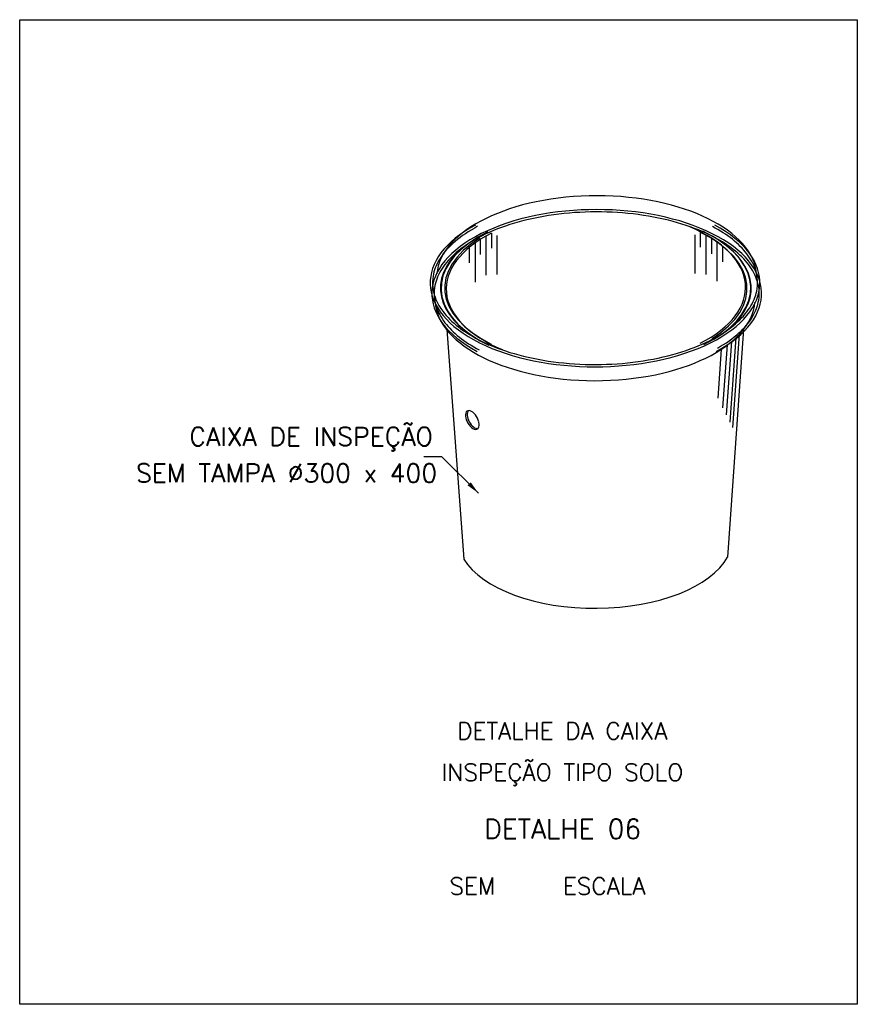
# Model space of a CAD drawing. Header units: metres. Extents: x 2092 to 2374, y -368 to -200.
# Tile 12 of 20: x 2241 to 2282, y -315 to -267. Entities that reach past the tile are written whole.
import ezdxf
from ezdxf.enums import TextEntityAlignment as Align

# ---------------------------------------------------------------- set-up
doc = ezdxf.new("R2010")
doc.units = ezdxf.units.M
doc.header["$LTSCALE"] = 0.3
doc.layers.get('0').update_dxf_attribs({"color": 251})
doc.styles.add('100CL', font='romans.shx', dxfattribs={"height": 2.5})
doc.styles.add('140CL', font='romans.shx', dxfattribs={"height": 21})
doc.styles.add('80CL', font='romans.shx', dxfattribs={"height": 12})

msp = doc.modelspace()

# ---------------------------------------------------------------- linework, layer by layer
at = {"color": 0, "linetype": 'ByBlock'}
for p, q in [((2263.94, -277.155), (2263.94, -279.052)), ((2264.213, -276.998), (2264.213, -277.727)), ((2264.477, -277.117), (2264.477, -279.013)), ((2274.132, -277.077), (2274.132, -278.973)), ((2274.396, -276.958), (2274.396, -277.687)), ((2274.669, -277.115), (2274.669, -279.012)), ((2274.947, -277.277), (2274.947, -278.006)), ((2263.127, -277.711), (2263.127, -278.44)), ((2263.406, -277.492), (2263.406, -279.389)), ((2263.662, -277.317), (2263.662, -278.046)), ((2275.203, -277.452), (2275.203, -279.348)), ((2275.481, -277.67), (2275.481, -278.4)), ((2262.023, -281.702), (2262.859, -292.911)), ((2276.505, -281.687), (2275.729, -292.806)), ((2276.139, -282.095), (2275.842, -286.223)), ((2276.297, -281.939), (2275.971, -286.481)), ((2275.708, -282.456), (2275.488, -285.516)), ((2275.922, -282.286), (2275.665, -285.869)), ((2275.426, -282.652), (2275.254, -285.047)), ((2261.793, -287.911), (2260.902, -287.911)), ((2263.572, -289.689), (2261.793, -287.911))]:
    msp.add_line(p, q, dxfattribs=at)
at = {"color": 1}
msp.add_lwpolyline([(2241.182, -266.578), (2282.063, -266.578), (2282.063, -314.636), (2241.182, -314.636)], close=True, dxfattribs=at)
at = {"color": 0, "linetype": 'ByBlock'}
msp.add_arc((2264.55, -278.463), 2.073, 119.6507, 124.8101, dxfattribs=at)
for centre, major_axis, ratio, start_param, end_param in [((2269.345, -279.15), (7.811, 0), 0.509483, 0.03567, 3.100652), ((2269.345, -279.946), (8.046, 0), 0.509483, 5.524189, 10.183178), ((2269.263, -279.422), (-8.046, 0), 0.509483, 5.524189, 10.183178), ((2269.038, -279.65), (7.57, 0), 0.509483, 5.499731, 7.159603), ((2269.317, -279.69), (-7.57, 0), 0.509483, 5.48583, 6.942287), ((2269.495, -279.666), (7.57, 0), 0.507551, 2.455775, 3.936732), ((2269.57, -279.718), (-7.57, 0), 0.509483, 5.499731, 7.159603), ((2269.113, -279.702), (-7.57, 0), 0.507551, 2.455775, 3.936732), ((2269.317, -279.69), (-7.57, 0), 0.507551, 2.704591, 3.953962), ((2269.291, -279.678), (7.57, 0), 0.509483, 5.48583, 6.942287), ((2269.291, -279.678), (7.57, 0), 0.507551, 2.704591, 3.953962), ((2269.263, -280.218), (-7.811, 0), 0.509483, 0.03567, 3.100652), ((2263.274, -286.114), (0.243, -0.441), 0.525791, 1.072041, 7.327861), ((2263.359, -286.076), (0.243, -0.441), 0.532389, 3.317253, 6.087589), ((2269.263, -291.89), (-6.71, 0), 0.509483, 0.303269, 2.870465)]:
    msp.add_ellipse(centre, major_axis=major_axis, ratio=ratio, start_param=start_param, end_param=end_param, dxfattribs=at)
for points in [[(2275.242, -282.606), (2275.645, -282.38), (2276.328, -281.897), (2277, -281.095), (2277.335, -280.203), (2277.248, -279.306), (2276.743, -278.434), (2275.918, -277.664), (2274.706, -276.961), (2273.081, -276.382), (2271.143, -276.016), (2269.045, -275.916), (2266.968, -276.095), (2265.092, -276.533), (2263.562, -277.168), (2262.453, -277.914), (2261.739, -278.717), (2261.367, -279.607), (2261.417, -280.503), (2261.874, -281.359), (2262.596, -282.083), (2263.247, -282.503), (2263.611, -282.695)], [(2263.366, -276.762), (2262.963, -276.988), (2262.28, -277.471), (2261.608, -278.274), (2261.273, -279.165), (2261.36, -280.062), (2261.866, -280.934), (2262.69, -281.704), (2263.902, -282.407), (2265.527, -282.986), (2267.466, -283.352), (2269.563, -283.453), (2271.64, -283.273), (2273.516, -282.835), (2275.046, -282.2), (2276.155, -281.455), (2276.869, -280.651), (2277.241, -279.761), (2277.191, -278.865), (2276.735, -278.009), (2276.012, -277.285), (2275.361, -276.865), (2274.997, -276.673)]]:
    msp.add_open_spline(points, degree=3, knots=[5.545136, 5.545136, 5.545136, 5.545136, 5.772233, 5.986136, 6.200039, 6.465797, 6.677151, 6.888504, 7.120557, 7.368159, 7.629624, 7.891089, 8.152555, 8.41402, 8.660667, 8.891403, 9.106429, 9.321456, 9.585296, 9.796534, 9.994762, 10.19299, 10.19299, 10.19299, 10.19299], dxfattribs=at)
msp.add_solid([(2263.197, -289.157), (2263.044, -289.307), (2263.572, -289.689)], dxfattribs=at)

# ---------------------------------------------------------------- texts
at = {"color": 0, "linetype": 'ByBlock', "style": '80CL'}
for s, p in [('CAIXA DE INSPEÇÃO', (2261.348, -287.377)), ('SEM TAMPA %%c300 x 400 ', (2262.174, -289.159))]:
    msp.add_text(s, height=0.90014, dxfattribs=at).set_placement(p, align=Align.RIGHT)
at = {"color": 0, "linetype": 'ByBlock', "style": '140CL'}
for s, p in [('DETALHE DA CAIXA', (2267.668, -301.955)), ('INSPEÇÃO TIPO SOLO', (2267.668, -303.977))]:
    msp.add_text(s, height=0.8316, dxfattribs=at).set_placement(p, align=Align.BOTTOM_CENTER)
at = {"color": 0, "linetype": 'ByBlock'}
for s, height, style, p in [('DETALHE 06', 0.9504, '140CL', (2263.855, -306.548)), ('SEM     ESCALA', 0.8316, '100CL', (2262.156, -309.283))]:
    msp.add_text(s, height=height, dxfattribs=dict(at, style=style)).set_placement(p)

doc.saveas('drawing.dxf')
